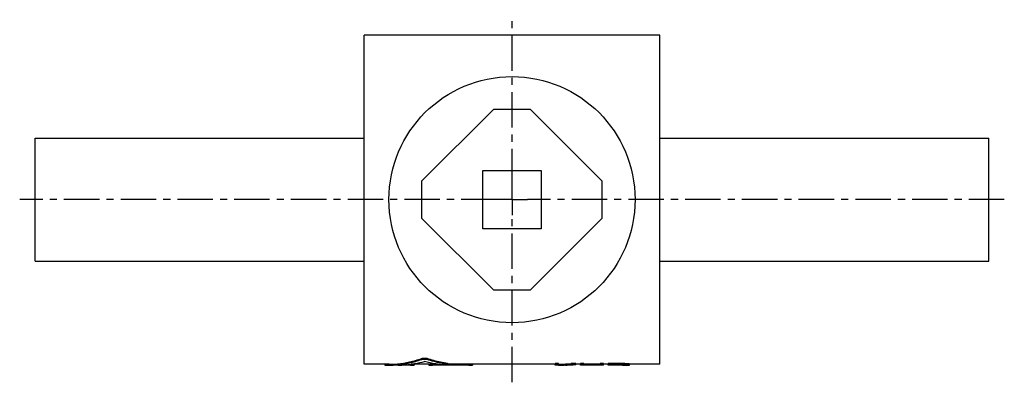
# Model space of a CAD drawing. Header units: millimetres. Extents: x 137 to 457, y 153 to 271.
import ezdxf

# ---------------------------------------------------------------- set-up
doc = ezdxf.new("R2010")
doc.units = ezdxf.units.MM
doc.header["$LTSCALE"] = 30.734
doc.linetypes.add('CENTER', pattern=[0.6, 0.375, -0.075, 0.075, -0.075])
doc.layers.get('0').update_dxf_attribs({"linetype": 'CONTINUOUS'})
doc.layers.add('DEFAULT_1', color=7, linetype='CENTER')

msp = doc.modelspace()

# ---------------------------------------------------------------- linework, layer by layer
at = {"color": 7, "linetype": 'CONTINUOUS'}
for p, q in [((249.1, 158.9), (249.1, 265.9)), ((345.1, 265.9), (249.1, 265.9)), ((345.1, 158.9), (345.1, 265.9)), ((291.1, 241.75), (267.74, 218.4)), ((303.1, 241.75), (291.1, 241.75)), ((326.45, 218.4), (303.1, 241.75)), ((142.1, 192.4), (142.1, 232.4)), ((142.1, 232.4), (249.1, 232.4)), ((345.1, 232.4), (452.1, 232.4)), ((452.1, 192.4), (452.1, 232.4)), ((287.6, 202.9), (287.6, 221.9)), ((287.6, 221.9), (306.6, 221.9)), ((306.6, 221.9), (306.6, 202.9)), ((267.74, 218.4), (267.74, 206.4)), ((326.45, 206.4), (326.45, 218.4)), ((267.74, 206.4), (291.1, 183.04)), ((303.1, 183.04), (326.45, 206.4)), ((306.6, 202.9), (287.6, 202.9)), ((142.1, 192.4), (249.1, 192.4)), ((345.1, 192.4), (452.1, 192.4)), ((291.1, 183.04), (303.1, 183.04)), ((267.68, 160.75), (267.68, 160.45)), ((269.58, 160.75), (269.58, 160.45)), ((257.16, 158.9), (249.1, 158.9)), ((255.76, 158.9), (255.76, 158.64)), ((256, 158.9), (256, 158.62)), ((256, 158.62), (257.14, 158.6)), ((260.11, 158.6), (257.14, 158.6)), ((264.08, 158.61), (260.72, 158.61)), ((264.08, 158.86), (264.08, 158.61)), ((272.93, 158.9), (264.34, 158.9)), ((265.27, 158.9), (265.27, 158.64)), ((270.02, 158.9), (270.02, 158.64)), ((271.21, 158.91), (271.21, 158.61)), ((283.1, 158.61), (271.21, 158.61)), ((276.1, 159.17), (276.1, 158.87)), ((276.34, 159.1), (276.34, 158.8)), ((311.1, 158.9), (276.34, 158.9)), ((283.1, 158.91), (283.1, 158.61)), ((284.29, 158.9), (284.29, 158.64)), ((312.22, 159.1), (311.1, 159.1)), ((311.1, 158.6), (311.1, 159.1)), ((312.22, 158.8), (311.1, 158.8)), ((312.22, 158.6), (311.1, 158.6)), ((312.22, 158.6), (312.22, 159.1)), ((314.47, 158.6), (313.45, 158.6)), ((317.85, 159.1), (316.35, 159.1)), ((316.35, 159.1), (316.35, 158.8)), ((317.85, 158.8), (316.35, 158.8)), ((317.85, 159.1), (317.85, 158.77)), ((319.35, 158.9), (317.85, 158.9)), ((320.47, 159.1), (319.35, 159.1)), ((319.35, 158.6), (319.35, 159.1)), ((320.47, 158.8), (319.35, 158.8)), ((320.47, 158.6), (319.35, 158.6)), ((320.47, 158.61), (320.47, 159.1)), ((325.72, 158.91), (320.47, 158.91)), ((325.72, 158.61), (320.47, 158.61)), ((326.85, 159.1), (325.72, 159.1)), ((325.72, 158.61), (325.72, 159.1)), ((326.85, 158.8), (325.72, 158.8)), ((326.85, 158.6), (325.72, 158.6)), ((326.85, 158.6), (326.85, 159.1)), ((328.35, 158.9), (326.85, 158.9)), ((332.85, 159.1), (328.35, 159.1)), ((328.35, 158.6), (328.35, 159.1)), ((332.85, 158.8), (328.35, 158.8)), ((329.47, 158.6), (328.35, 158.6)), ((333.04, 158.73), (329.47, 158.73)), ((329.47, 158.6), (329.47, 158.73)), ((333.04, 158.6), (329.47, 158.6)), ((332.85, 159.1), (332.85, 158.8)), ((333.04, 158.73), (333.04, 158.6)), ((333.6, 158.71), (333.6, 158.61)), ((333.92, 158.6), (333.6, 158.6)), ((333.79, 159.08), (333.79, 158.79)), ((333.97, 158.69), (333.97, 158.62)), ((334.16, 158.64), (334.16, 158.66)), ((334.54, 159.04), (334.54, 158.74)), ((335.1, 158.99), (335.1, 158.69)), ((335.29, 158.63), (335.29, 158.96)), ((345.1, 158.9), (335.29, 158.9))]:
    msp.add_line(p, q, dxfattribs=at)
msp.add_circle((297.1, 212.4), 40, dxfattribs=at)
for points, knots in [([(257.16, 158.9), (258.07, 158.9), (260.31, 159), (263.85, 159.56), (266.41, 160.3), (267.68, 160.75)], [0, 0, 0, 0, 0.255433, 0.62465, 1, 1, 1, 1]), ([(260.15, 158.75), (261.38, 158.87), (263.93, 159.28), (266.41, 160), (267.68, 160.45)], [0, 0, 0, 0, 0.479741, 1, 1, 1, 1]), ([(267.68, 160.75), (267.74, 160.77), (267.88, 160.81), (268.11, 160.85), (268.36, 160.87), (268.63, 160.88), (268.9, 160.87), (269.15, 160.85), (269.38, 160.81), (269.52, 160.77), (269.58, 160.75)], [0, 0, 0, 0, 0.102771, 0.22435, 0.358656, 0.499795, 0.641028, 0.775413, 0.8971, 1, 1, 1, 1]), ([(267.68, 160.45), (267.74, 160.47), (267.88, 160.51), (268.11, 160.55), (268.36, 160.57), (268.63, 160.58), (268.9, 160.57), (269.15, 160.55), (269.38, 160.51), (269.52, 160.47), (269.58, 160.45)], [0, 0, 0, 0, 0.102745, 0.224324, 0.358639, 0.499795, 0.641046, 0.775438, 0.897126, 1, 1, 1, 1]), ([(276.1, 159.17), (275.37, 159.27), (273.9, 159.52), (271.72, 160.05), (270.29, 160.5), (269.58, 160.75)], [0, 0, 0, 0, 0.330292, 0.663582, 1, 1, 1, 1]), ([(276.1, 158.87), (275.37, 158.97), (273.9, 159.22), (271.72, 159.75), (270.29, 160.2), (269.58, 160.45)], [0, 0, 0, 0, 0.33031, 0.6636, 1, 1, 1, 1]), ([(255.77, 158.65), (255.77, 158.64), (255.79, 158.62), (255.88, 158.64), (255.95, 158.62), (256, 158.62)], [0, 0, 0, 0, 0.049352, 0.385531, 1, 1, 1, 1]), ([(257.14, 158.6), (258.06, 158.6), (259.05, 158.64), (260.03, 158.74), (260.09, 158.74)], [0, 0, 0, 0, 0.93436, 1, 1, 1, 1]), ([(260.11, 158.6), (260.88, 158.6), (262.7, 158.67), (265.56, 159.04), (267.61, 159.52), (268.63, 159.81)], [0, 0, 0, 0, 0.268372, 0.631873, 1, 1, 1, 1]), ([(264.08, 158.61), (264.18, 158.61), (264.36, 158.61), (264.62, 158.61), (264.85, 158.62), (265.05, 158.61), (265.15, 158.64), (265.26, 158.62), (265.26, 158.64), (265.26, 158.64)], [0, 0, 0, 0, 0.238843, 0.464533, 0.662718, 0.823742, 0.936112, 0.995097, 1, 1, 1, 1]), ([(274.2, 158.74), (273.58, 158.81), (272.33, 158.97), (270.47, 159.32), (269.24, 159.63), (268.63, 159.81)], [0, 0, 0, 0, 0.330844, 0.664132, 1, 1, 1, 1]), ([(270.03, 158.64), (270.03, 158.64), (270.03, 158.62), (270.14, 158.64), (270.25, 158.61), (270.44, 158.62), (270.67, 158.61), (270.93, 158.61), (271.12, 158.61), (271.21, 158.61)], [0, 0, 0, 0, 0.00491, 0.06392, 0.17633, 0.337316, 0.535505, 0.761167, 1, 1, 1, 1]), ([(276.34, 158.8), (276.34, 158.8), (276.34, 158.78), (276.24, 158.77), (276.15, 158.75), (275.96, 158.73), (275.74, 158.72), (275.48, 158.71), (275.2, 158.71), (274.92, 158.71), (274.65, 158.72), (274.41, 158.73), (274.27, 158.74), (274.2, 158.74)], [0, 0, 0, 0, 0.003669, 0.032628, 0.090341, 0.175406, 0.281592, 0.40481, 0.535763, 0.668924, 0.794905, 0.907644, 1, 1, 1, 1]), ([(276.1, 159.17), (276.15, 159.16), (276.22, 159.14), (276.31, 159.14), (276.33, 159.11), (276.34, 159.1)], [0, 0, 0, 0, 0.584051, 0.920806, 1, 1, 1, 1]), ([(276.1, 158.87), (276.15, 158.86), (276.22, 158.84), (276.31, 158.84), (276.33, 158.81), (276.34, 158.8)], [0, 0, 0, 0, 0.584071, 0.920836, 1, 1, 1, 1]), ([(283.1, 158.61), (283.19, 158.61), (283.38, 158.61), (283.64, 158.61), (283.87, 158.62), (284.07, 158.61), (284.17, 158.64), (284.28, 158.62), (284.28, 158.64), (284.28, 158.64)], [0, 0, 0, 0, 0.238843, 0.464533, 0.662718, 0.823742, 0.936112, 0.995097, 1, 1, 1, 1]), ([(312.22, 158.9), (312.68, 158.9), (313.6, 158.92), (314.97, 158.99), (315.89, 159.06), (316.35, 159.1)], [0, 0, 0, 0, 0.332238, 0.665609, 1, 1, 1, 1]), ([(314.47, 158.61), (314.85, 158.62), (315.47, 158.64), (316.1, 158.67), (316.35, 158.69)], [0, 0, 0, 0, 0.59945, 1, 1, 1, 1]), ([(314.51, 158.67), (314.67, 158.68), (315.28, 158.71), (315.89, 158.76), (316.35, 158.8)], [0, 0, 0, 0, 0.249622, 1, 1, 1, 1]), ([(317.85, 158.77), (317.48, 158.72), (316.73, 158.65), (315.82, 158.6), (315.29, 158.6), (315.14, 158.6)], [0, 0, 0, 0, 0.413363, 0.827573, 1, 1, 1, 1]), ([(316.36, 158.69), (316.48, 158.69), (316.98, 158.73), (317.47, 158.77), (317.85, 158.8)], [0, 0, 0, 0, 0.245133, 1, 1, 1, 1]), ([(333.79, 159.08), (333.68, 159.09), (333.47, 159.09), (333.16, 159.1), (332.95, 159.1), (332.85, 159.1)], [0, 0, 0, 0, 0.333331, 0.666664, 1, 1, 1, 1]), ([(333.79, 158.79), (333.68, 158.79), (333.47, 158.79), (333.16, 158.8), (332.95, 158.8), (332.85, 158.8)], [0, 0, 0, 0, 0.333331, 0.666664, 1, 1, 1, 1]), ([(333.6, 158.71), (333.54, 158.72), (333.41, 158.72), (333.22, 158.72), (333.1, 158.73), (333.04, 158.73)], [0, 0, 0, 0, 0.333319, 0.666652, 1, 1, 1, 1]), ([(333.97, 158.69), (333.93, 158.69), (333.85, 158.7), (333.72, 158.71), (333.64, 158.71), (333.6, 158.71)], [0, 0, 0, 0, 0.33325, 0.666584, 1, 1, 1, 1]), ([(333.68, 158.61), (333.7, 158.61), (333.72, 158.61), (333.75, 158.61), (333.77, 158.61)], [0, 0, 0, 0, 0.499974, 1, 1, 1, 1]), ([(334.54, 159.04), (334.45, 159.04), (334.29, 159.05), (334.04, 159.07), (333.87, 159.08), (333.79, 159.08)], [0, 0, 0, 0, 0.333259, 0.666594, 1, 1, 1, 1]), ([(334.54, 158.74), (334.45, 158.75), (334.29, 158.76), (334.04, 158.77), (333.87, 158.78), (333.79, 158.79)], [0, 0, 0, 0, 0.33326, 0.666595, 1, 1, 1, 1]), ([(333.81, 158.61), (333.82, 158.61), (333.88, 158.61), (333.93, 158.62), (333.97, 158.62)], [0, 0, 0, 0, 0.249962, 1, 1, 1, 1]), ([(334.16, 158.66), (334.14, 158.66), (334.1, 158.67), (334.04, 158.68), (334, 158.69), (333.97, 158.69)], [0, 0, 0, 0, 0.332715, 0.666038, 1, 1, 1, 1]), ([(333.97, 158.62), (334, 158.62), (334.03, 158.62), (334.06, 158.62), (334.08, 158.63)], [0, 0, 0, 0, 0.599755, 1, 1, 1, 1]), ([(334.08, 158.63), (334.09, 158.63), (334.11, 158.63), (334.13, 158.63), (334.14, 158.63)], [0, 0, 0, 0, 0.333184, 1, 1, 1, 1]), ([(334.2, 158.6), (334.23, 158.6), (334.34, 158.6), (334.45, 158.6), (334.54, 158.6)], [0, 0, 0, 0, 0.249933, 1, 1, 1, 1]), ([(335.1, 158.99), (335.04, 158.99), (334.91, 159), (334.72, 159.02), (334.6, 159.03), (334.54, 159.04)], [0, 0, 0, 0, 0.333093, 0.666425, 1, 1, 1, 1]), ([(335.1, 158.69), (335.04, 158.7), (334.91, 158.71), (334.72, 158.72), (334.6, 158.73), (334.54, 158.74)], [0, 0, 0, 0, 0.333094, 0.666427, 1, 1, 1, 1]), ([(334.54, 158.6), (334.6, 158.6), (334.72, 158.6), (334.91, 158.61), (335.04, 158.61), (335.1, 158.61)], [0, 0, 0, 0, 0.333124, 0.666456, 1, 1, 1, 1]), ([(335.29, 158.96), (335.27, 158.96), (335.22, 158.97), (335.16, 158.98), (335.12, 158.99), (335.1, 158.99)], [0, 0, 0, 0, 0.332714, 0.666036, 1, 1, 1, 1]), ([(335.29, 158.66), (335.27, 158.66), (335.22, 158.67), (335.16, 158.68), (335.12, 158.69), (335.1, 158.69)], [0, 0, 0, 0, 0.332715, 0.666038, 1, 1, 1, 1]), ([(335.1, 158.61), (335.12, 158.61), (335.16, 158.62), (335.22, 158.62), (335.27, 158.63), (335.29, 158.63)], [0, 0, 0, 0, 0.332945, 0.666267, 1, 1, 1, 1])]:
    msp.add_open_spline(points, degree=3, knots=knots, dxfattribs=at)
for points in [[(260.09, 158.74), (260.11, 158.74), (260.13, 158.75), (260.15, 158.75)], [(312.22, 158.6), (312.63, 158.6), (313.04, 158.61), (313.45, 158.62)], [(313.45, 158.62), (313.48, 158.62), (313.51, 158.62), (313.54, 158.62)], [(313.54, 158.62), (313.56, 158.62), (313.58, 158.63), (313.6, 158.63)], [(313.6, 158.63), (313.89, 158.64), (314.18, 158.65), (314.47, 158.66)], [(314.47, 158.66), (314.49, 158.67), (314.5, 158.67), (314.51, 158.67)], [(315.14, 158.6), (314.92, 158.6), (314.69, 158.6), (314.47, 158.61)], [(316.35, 158.69), (316.35, 158.69), (316.35, 158.69), (316.36, 158.69)], [(333.04, 158.6), (333.1, 158.6), (333.16, 158.61), (333.22, 158.61)], [(333.22, 158.61), (333.29, 158.61), (333.35, 158.61), (333.41, 158.61)], [(333.41, 158.61), (333.47, 158.61), (333.54, 158.61), (333.6, 158.61)], [(333.6, 158.61), (333.63, 158.61), (333.66, 158.61), (333.68, 158.61)], [(333.77, 158.61), (333.78, 158.61), (333.79, 158.61), (333.81, 158.61)], [(333.92, 158.6), (333.93, 158.6), (333.94, 158.6), (333.95, 158.6)], [(333.95, 158.6), (333.98, 158.6), (334.01, 158.6), (334.04, 158.6)], [(334.04, 158.6), (334.09, 158.6), (334.15, 158.6), (334.2, 158.6)], [(334.14, 158.63), (334.15, 158.63), (334.16, 158.63), (334.16, 158.64)]]:
    msp.add_open_spline(points, degree=3, dxfattribs=at)
at = {"layer": 'DEFAULT_1', "color": 2, "linetype": 'CENTER'}
for p, q in [((297.1, 217.4), (297.1, 270.9)), ((297.1, 212.4), (297.1, 217.4)), ((292.1, 212.4), (137.1, 212.4)), ((297.1, 212.4), (292.1, 212.4)), ((297.1, 212.4), (297.1, 207.4)), ((297.1, 212.4), (302.1, 212.4)), ((457.1, 212.4), (302.1, 212.4)), ((297.1, 153.02), (297.1, 207.4))]:
    msp.add_line(p, q, dxfattribs=at)

doc.saveas('drawing.dxf')
